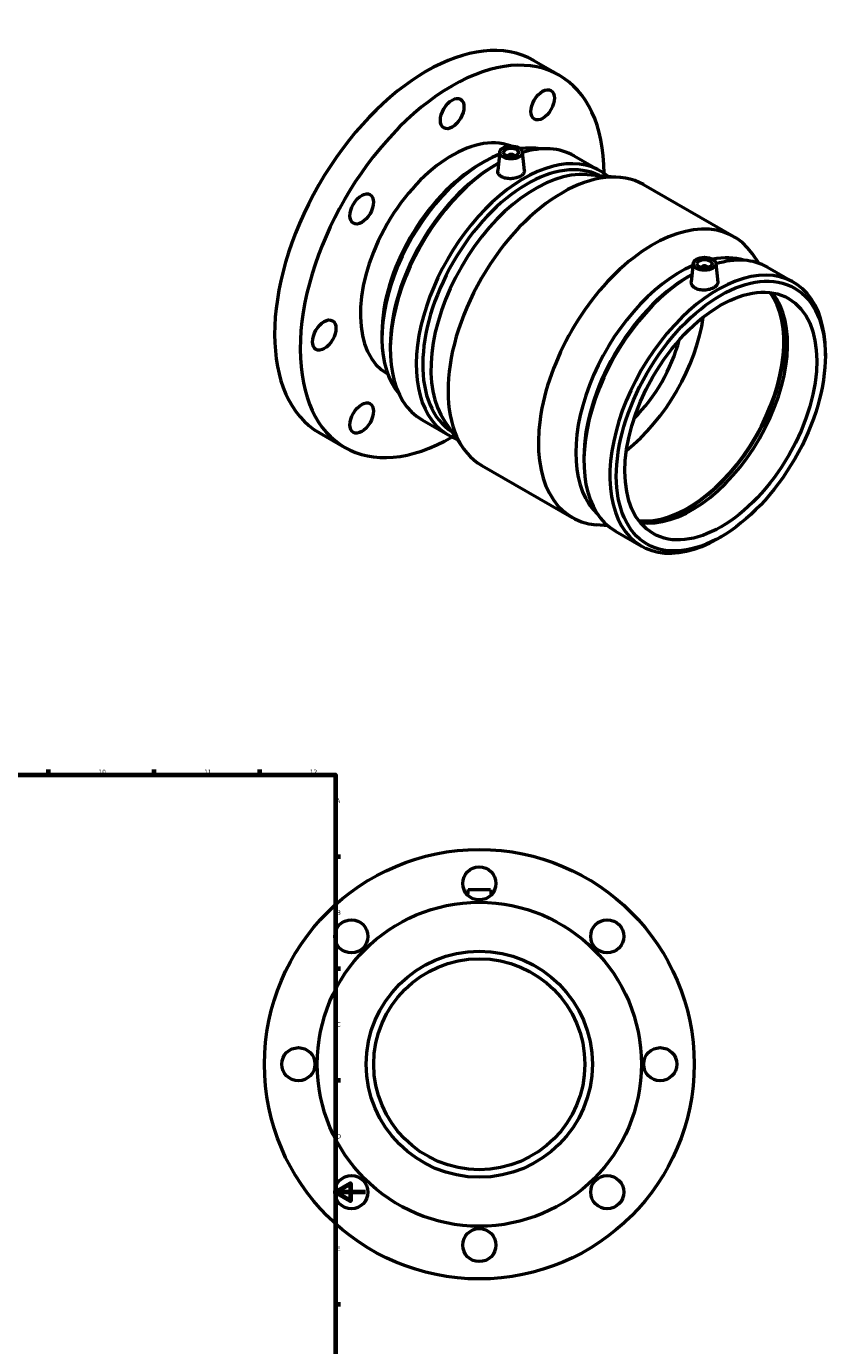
# Model space of a CAD drawing. Header units: millimetres. Extents: x -151 to 1153, y -665 to 1071.
# Tile 7 of 7: x 616 to 1153, y 195 to 1071. Entities that reach past the tile are written whole.
import ezdxf

# ---------------------------------------------------------------- set-up
doc = ezdxf.new("R2010")
doc.units = ezdxf.units.MM
doc.layers.add('Border (ANSI)', color=7, linetype='Continuous', lineweight=70)
doc.layers.add('Visible (ANSI)', color=7, linetype='Continuous', lineweight=50)
doc.styles.add('Note Text (ANSI)', font='tahoma.ttf')

# ---------------------------------------------------------------- blocks, each defined once
blk = doc.blocks.new('Borders Default Border')
at = {"layer": 'Border (ANSI)'}
for p, q in [((630.75, 574), (630.75, 577.45)), ((700.83, 574), (700.83, 577.45)), ((770.92, 574), (770.92, 577.45)), ((821, 519.75), (824.45, 519.75)), ((821, 445.5), (824.45, 445.5)), ((821, 371.25), (824.45, 371.25)), ((821, 222.75), (824.45, 222.75))]:
    blk.add_line(p, q, dxfattribs=at)
at = {"layer": 'Border (ANSI)', "flags": 128}
for points in [[(20, 20), (20, 574), (821, 574), (821, 20), (20, 20)], [(841, 297), (821, 297), (831, 302.77), (831, 291.23), (821, 297)]]:
    blk.add_lwpolyline(points, dxfattribs=at)
at = {"layer": 'Border (ANSI)', "attachment_point": 7, "style": 'Note Text (ANSI)'}
for s, insert, char_height in [('10', (663.96, 574.34), 3.048), ('11', (734.04, 574.4), 3.048), ('12', (804.13, 574.4), 3.048), ('A', (821.63, 555.35), 3.05), ('B', (821.99, 481.1), 3.05), ('C', (821.8, 406.8), 3.05), ('D', (821.81, 332.6), 3.05), ('E', (822.05, 258.35), 3.05)]:
    blk.add_mtext(s, dxfattribs=dict(at, insert=insert, char_height=char_height))

msp = doc.modelspace()

# ---------------------------------------------------------------- linework, layer by layer
at = {"layer": 'Visible (ANSI)'}
for p, q in [((952.5931, 1047.921), (969.5637, 1038.1483)), ((916.233, 978.8356), (919.2618, 980.5933)), ((930.0158, 987.2744), (928.6956, 974.9608)), ((935.5016, 984.5556), (935.5016, 984.3693)), ((939.5016, 984.5556), (939.5016, 984.3693)), ((944.9873, 987.2744), (946.3117, 974.922)), ((979.3067, 984.7062), (996.5509, 974.7759)), ((926.4678, 978.3521), (928.6031, 979.5913)), ((987.9257, 972.2615), (1009.299, 970.5094)), ((1025.3538, 965.6324), (1085.3165, 931.1022)), ((1101.9439, 913.4075), (1097.5931, 919.6642)), ((1058.3911, 913.348), (1057.0708, 901.0345)), ((1063.8768, 910.443), (1063.8768, 910.6292)), ((1067.8768, 910.443), (1067.8768, 910.6292)), ((1073.3626, 913.348), (1074.687, 900.9956)), ((1107.6819, 910.7798), (1124.9261, 900.8495)), ((1054.8431, 904.4258), (1056.9784, 905.6649)), ((851.871, 867.0692), (851.871, 863.5673)), ((857.4263, 858.4596), (857.4263, 855.9908)), ((1145.9521, 851.9596), (1145.9521, 854.4284)), ((855.4812, 840.0409), (855.6608, 839.9374)), ((878.4523, 809.5697), (895.6965, 799.6394)), ((893.542, 808.3615), (905.7853, 790.755)), ((810.369, 800.9447), (827.3395, 791.172)), ((918.0619, 779.317), (978.0246, 744.7868)), ((985.8016, 784.5333), (985.8016, 782.0644)), ((1001.6747, 739.2872), (994.0794, 739.9099)), ((1006.8275, 735.6433), (1024.0717, 725.713)), ((1076.9106, 732.0671), (1074.7753, 730.8279)), ((908.9637, 497.9274), (908.6374, 494.1976)), ((908.9637, 497.9274), (923.9637, 497.9274)), ((923.9637, 497.9274), (924.2901, 494.1976))]:
    msp.add_line(p, q, dxfattribs=at)
for centre, radius in [((916.4637, 381.9274), 142.5), ((916.4637, 501.9274), 11), ((916.4637, 381.9274), 107.5), ((831.6109, 466.7802), 11), ((1001.3166, 466.7802), 11), ((916.4637, 381.9274), 75), ((916.4637, 381.9274), 70), ((796.4637, 381.9274), 11), ((1036.4637, 381.9274), 11), ((831.6109, 297.0746), 11), ((1001.3166, 297.0746), 11), ((916.4637, 261.9274), 11)]:
    msp.add_circle(centre, radius, dxfattribs=at)
for centre, major_axis, ratio, start_param, end_param in [((881.4811, 924.4329), (71.1121, 123.4881), 0.57809312, 0, 3.14159265), ((898.4516, 914.6602), (71.1121, 123.4881), 0.57809312, 5.49917276, 10.20879051), ((898.4516, 914.6602), (42.9704, 74.6193), 0.57809312, 0.09619405, 3.14159265), ((919.5234, 902.5258), (47.7449, 82.9104), 0.57809312, 0.19960661, 0.41903368), ((928.8795, 897.1379), (50.4272, 87.5683), 0.57809312, 0, 0.55551997), ((919.5234, 902.5258), (-47.7449, -82.9104), 0.57809312, 3.77173731, 6.0835787), ((946.1237, 887.2077), (50.4272, 87.5683), 0.57809312, 6.1754076, 9.53255567), ((948.2673, 885.9732), (48.9144, 84.9412), 0.57809312, 0.0254458, 3.11614685), ((971.7079, 872.4747), (53.646, 93.1577), 0.57809312, 0, 3.14159265), ((937.5016, 984.5556), (-2, 0), 0.5758617, 2.97290348, 6.45187448), ((928.8795, 897.1379), (-50.4272, -87.5683), 0.57809312, 3.92014042, 6.28318531), ((916.4828, 904.2767), (-45.5991, -79.1841), 0.57809312, 3.92892453, 5.49585344), ((926.7359, 898.3724), (-48.9144, -84.9412), 0.57809312, 3.92892453, 5.49585344), ((953.6501, 882.8735), (48.9144, 84.9412), 0.57809312, 0.26617185, 2.8754208), ((1031.6705, 837.9445), (53.646, 93.1577), 0.57809312, 6.01701346, 9.69094981), ((1049.7283, 827.5458), (-48.9144, -84.9412), 0.57809312, 3.80187915, 6.15456966), ((1065.8768, 910.6292), (-2, 0), 0.5758617, 2.97290348, 6.45187448), ((1049.7283, 827.5458), (48.9144, 84.9412), 0.57809312, 0.12861565, 0.4680707), ((1057.2547, 823.2116), (50.4272, 87.5683), 0.57809312, 0, 0.55551997), ((1057.2547, 823.2116), (-50.4272, -87.5683), 0.57809312, 3.92014042, 6.28318531), ((1055.1111, 824.446), (-48.9144, -84.9412), 0.57809312, 3.92892453, 5.49585344), ((1074.4989, 813.2813), (50.4272, 87.5683), 0.57809312, 5.49585344, 10.21210983), ((1054.7615, 824.6473), (-44.9129, -77.9925), 0.57809312, 0.24510023, 2.89649242), ((1054.7615, 824.6473), (-45.2869, -78.642), 0.57809312, 0.26067995, 2.88091271), ((1057.2547, 823.2116), (-44.9129, -77.9925), 0.57809312, 0.21669667, 2.92489598), ((1002.3963, 854.8024), (44.9129, 77.9925), 0.57809312, 4.10891186, 5.3158661), ((1002.3963, 854.8024), (34.9323, 60.6608), 0.57809312, 4.27154001, 5.15323795)]:
    msp.add_ellipse(centre, major_axis=major_axis, ratio=ratio, start_param=start_param, end_param=end_param, dxfattribs=at)
for centre, major_axis, ratio in [((958.4516, 1018.5831), (-5.4894, -9.5324), 0.57809312), ((898.4516, 1012.7658), (-5.4894, -9.5324), 0.57809312), ((937.5016, 987.0083), (-7.5, 0), 0.5758617), ((937.5016, 987.0083), (-5, 0), 0.5758617), ((838.4516, 949.4797), (-5.4894, -9.5324), 0.57809312), ((1076.6425, 812.0469), (-48.9144, -84.9412), 0.57809312), ((1065.8768, 913.0819), (-7.5, 0), 0.5758617), ((1065.8768, 913.0819), (-5, 0), 0.5758617), ((1076.6425, 812.0469), (-44.9129, -77.9925), 0.57809312), ((813.5988, 865.7967), (-5.4894, -9.5324), 0.57809312), ((838.4516, 810.7373), (-5.4894, -9.5324), 0.57809312)]:
    msp.add_ellipse(centre, major_axis=major_axis, ratio=ratio, dxfattribs=at)
for points, knots in [([(946.311, 974.922), (946.3219, 974.8245), (946.327, 974.7277), (946.323, 974.0341), (946.0984, 973.3965), (945.1936, 972.2052), (944.5134, 971.6506), (942.9461, 970.7481), (941.9545, 970.34), (939.7825, 969.7594), (938.6021, 969.5879), (936.3868, 969.5044), (935.2041, 969.5873), (933.0275, 970.0432), (932.0337, 970.4171), (930.4651, 971.3204), (929.787, 971.9093), (928.8911, 973.2227), (928.6733, 973.9463), (928.6773, 974.7354), (928.6838, 974.8477), (928.6963, 974.9608)], [0.61223186, 0.61223186, 0.61223186, 0.61223186, 0.66550497, 0.66550497, 0.99796393, 0.99796393, 1.33042289, 1.33042289, 1.66288185, 1.66288185, 1.99534082, 1.99534082, 2.3280933, 2.3280933, 2.66084579, 2.66084579, 2.99359827, 2.99359827, 3.32635076, 3.32635076, 3.38091626, 3.38091626, 3.38091626, 3.38091626]), ([(1059.6247, 896.9423), (1058.8404, 897.394), (1058.1622, 897.9829), (1057.2664, 899.2963), (1057.0485, 900.0199), (1057.0525, 900.809), (1057.0591, 900.9213), (1057.0716, 901.0344)], [0, 0, 0, 0, 0.332752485, 0.332752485, 0.66550497, 0.66550497, 0.720070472, 0.720070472, 0.720070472, 0.720070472]), ([(1074.6863, 900.9956), (1074.6971, 900.8981), (1074.7022, 900.8013), (1074.6983, 900.1077), (1074.4736, 899.4702), (1073.5688, 898.2789), (1072.8886, 897.7242), (1071.3214, 896.8217), (1070.3297, 896.4136), (1068.1577, 895.8331), (1066.9773, 895.6615), (1064.7621, 895.578), (1063.5793, 895.661), (1061.4028, 896.1168), (1060.409, 896.4907), (1059.6247, 896.9423)], [3.27307765, 3.27307765, 3.27307765, 3.27307765, 3.32635076, 3.32635076, 3.65880972, 3.65880972, 3.99126868, 3.99126868, 4.32372764, 4.32372764, 4.6561866, 4.6561866, 4.98893909, 4.98893909, 5.32169157, 5.32169157, 5.32169157, 5.32169157])]:
    msp.add_open_spline(points, degree=3, knots=knots, dxfattribs=at)

# ---------------------------------------------------------------- block references
msp.add_blockref('Borders Default Border', (0, 0))

doc.saveas('drawing.dxf')
